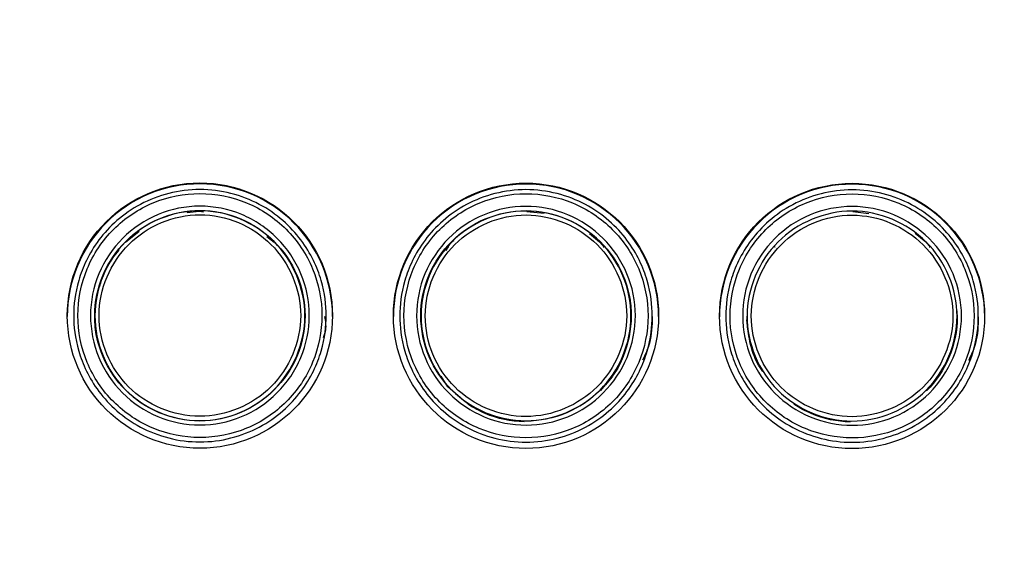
# Model space of a CAD drawing. Header units: millimetres. Extents: x 13 to 546, y 13 to 419.
# Tile 19 of 48: x 223 to 232, y 345 to 350. Entities that reach past the tile are written whole.
import ezdxf

# ---------------------------------------------------------------- set-up
doc = ezdxf.new("R2010")
doc.units = ezdxf.units.MM
doc.header["$LTSCALE"] = 2
doc.linetypes.add('SLD-Solid', pattern=[0])
doc.layers.add('DIMENSIONS', color=140, linetype='SLD-Solid', lineweight=25)
doc.styles.add('SLDTEXTSTYLE0', font='VERDANA.TTF')
doc.dimstyles.new('SLDDIMSTYLE4', dxfattribs={"dimtxt": 4.316016, "dimasz": 6.604, "dimexe": 0, "dimexo": 0.0625, "dimgap": 1.079004, "dimtad": 0, "dimtih": 1, "dimtoh": 1, "dimdec": 4, "dimlfac": 2, "dimzin": 12, "dimdsep": 46, "dimtxsty": 'SLDTEXTSTYLE0', "dimsah": 1, "dimcen": 0.09, "dimadec": 0, "dimazin": 3, "dimtfac": 1, "dimtdec": 0, "dimtofl": 0, "dimtmove": 0, "dimatfit": 3, "dimfxl": 0, "dimfrac": 2, "dimtolj": 1, "dimtzin": 12, "dimarcsym": 0})

# ---------------------------------------------------------------- blocks, each defined once
blk = doc.blocks.new('_D_3')
at = {"layer": 'DIMENSIONS'}
for p, q in [((205.0843, 363.624), (205.8306, 385.2988)), ((250.3426, 363.624), (249.5962, 385.2988))]:
    blk.add_line(p, q, dxfattribs=at)
for start, end in [(268.0278508, 269.5189387), (270.6261036, 271.9721492)]:
    blk.add_arc((227.7134, 1020.7969), 642.2248, start, end, dxfattribs=at)
for points in [[(205.6121, 378.9526), (212.1835, 377.7437), (212.243, 379.7748)], [(249.8148, 378.9526), (243.1838, 379.7748), (243.2433, 377.7437)]]:
    blk.add_solid(points, dxfattribs=at)
at = {"layer": 'DIMENSIONS', "char_height": 4.23333, "attachment_point": 1, "style": 'SLDTEXTSTYLE0'}
for s, insert in [('4°', (225.2023, 383.9495)), ('TYP.', (222.3213, 377.0899))]:
    blk.add_mtext(s, dxfattribs=dict(at, insert=insert))

msp = doc.modelspace()

# ---------------------------------------------------------------- linework, layer by layer
for p, q in [((224.491007, 347.928183), (224.606292, 347.940464)), ((224.606292, 347.940464), (224.647618, 347.936615)), ((227.720616, 347.938778), (227.885368, 347.921319)), ((230.820617, 347.937099), (230.973388, 347.920909)), ((223.907277, 347.646095), (224.035513, 347.751848)), ((225.251028, 347.702349), (225.317779, 347.647649)), ((228.31623, 347.729267), (228.413269, 347.650429)), ((228.413269, 347.650429), (228.456213, 347.599116)), ((231.411952, 347.731064), (231.513282, 347.648739)), ((231.513282, 347.648739), (231.554809, 347.599116)), ((226.969703, 347.599116), (226.966168, 347.599116)), ((226.979469, 347.599116), (226.975688, 347.599116)), ((228.456213, 347.599116), (228.446745, 347.599116)), ((230.070509, 347.599116), (230.066436, 347.599116)), ((230.080813, 347.599116), (230.076819, 347.599116)), ((231.554809, 347.599116), (231.545093, 347.599116)), ((225.607939, 346.997223), (225.613415, 346.944359)), ((231.805927, 347.012718), (231.813421, 346.939724)), ((223.413422, 346.948231), (223.413422, 346.941073)), ((223.615421, 346.946825), (223.615421, 346.939667)), ((225.613415, 346.944359), (225.608086, 346.889107)), ((225.611422, 346.941066), (225.611422, 346.948224)), ((225.813422, 346.941073), (225.813422, 346.948231)), ((226.513422, 346.946553), (226.513422, 346.939395)), ((226.715421, 346.945144), (226.715421, 346.937986)), ((228.713421, 346.941426), (228.706794, 346.87382)), ((228.711422, 346.939385), (228.711422, 346.946543)), ((228.913422, 346.939395), (228.913422, 346.946553)), ((229.613422, 346.944874), (229.613422, 346.937716)), ((229.815421, 346.943463), (229.815421, 346.936305)), ((231.811422, 346.937704), (231.811422, 346.944862)), ((232.013422, 346.937716), (232.013422, 346.944874)), ((229.835673, 346.736954), (229.819808, 346.843048)), ((226.970163, 346.273511), (226.908347, 346.37241)), ((227.091447, 346.168281), (226.970163, 346.273511))]:
    msp.add_line(p, q)
for centre in [(224.613313, 346.949086), (227.713313, 346.947408), (230.813313, 346.945729)]:
    msp.add_circle(centre, 1.260376)
for centre, radius, start, end in [((224.612986, 346.940776), 1.260164, 89.9801813, 179.9865142), ((224.613746, 346.940665), 1.260276, 0.018564, 90.0147405), ((227.712986, 346.939098), 1.260164, 89.9801813, 179.9865142), ((227.713746, 346.938986), 1.260276, 0.018564, 90.0147405), ((230.812986, 346.93742), 1.260164, 89.9801813, 179.9865142), ((230.813746, 346.937308), 1.260276, 0.018564, 90.0147405), ((230.812677, 346.946656), 0.999257, 180.1021595, 192.1145749)]:
    msp.add_arc(centre, radius, start, end)
for points, knots in [([(223.413422, 346.948231), (223.413422, 347.048173), (223.425582, 347.161227), (223.497262, 347.406844), (223.557422, 347.539887), (223.749422, 347.795738), (223.882626, 347.917909), (224.214806, 348.094969), (224.413422, 348.147534), (224.813422, 348.147534), (225.012038, 348.094969), (225.344218, 347.917909), (225.477422, 347.795738), (225.669422, 347.539887), (225.729582, 347.406844), (225.801262, 347.161227), (225.813422, 347.048173), (225.813422, 346.848289), (225.801262, 346.735235), (225.729582, 346.489618), (225.669422, 346.356575), (225.477422, 346.100724), (225.344218, 345.978553), (225.012038, 345.801493), (224.813422, 345.748928), (224.413422, 345.748928), (224.214806, 345.801493), (223.882626, 345.978553), (223.749422, 346.100724), (223.557422, 346.356575), (223.497262, 346.489618), (223.425582, 346.735235), (223.413422, 346.848289), (223.413422, 346.948231)], [0, 0, 0, 0, 0.0625, 0.0625, 0.125, 0.125, 0.1875, 0.1875, 0.25, 0.25, 0.3125, 0.3125, 0.375, 0.375, 0.4375, 0.4375, 0.5, 0.5, 0.5625, 0.5625, 0.625, 0.625, 0.6875, 0.6875, 0.75, 0.75, 0.8125, 0.8125, 0.875, 0.875, 0.9375, 0.9375, 1, 1, 1, 1]), ([(228.913422, 346.946553), (228.913422, 346.846611), (228.901262, 346.733557), (228.829582, 346.487939), (228.769422, 346.354897), (228.577422, 346.099046), (228.444218, 345.976874), (228.112038, 345.799815), (227.913422, 345.74725), (227.513422, 345.74725), (227.314806, 345.799815), (226.982626, 345.976874), (226.849422, 346.099046), (226.657422, 346.354897), (226.597262, 346.487939), (226.525582, 346.733557), (226.513422, 346.846611), (226.513422, 347.046495), (226.525582, 347.159549), (226.597262, 347.405166), (226.657422, 347.538209), (226.849422, 347.79406), (226.982626, 347.916231), (227.314806, 348.093291), (227.513422, 348.145855), (227.913422, 348.145855), (228.112038, 348.093291), (228.444218, 347.916231), (228.577422, 347.79406), (228.769422, 347.538209), (228.829582, 347.405166), (228.901262, 347.159549), (228.913422, 347.046495), (228.913422, 346.946553)], [0, 0, 0, 0, 0.0625, 0.0625, 0.125, 0.125, 0.1875, 0.1875, 0.25, 0.25, 0.3125, 0.3125, 0.375, 0.375, 0.4375, 0.4375, 0.5, 0.5, 0.5625, 0.5625, 0.625, 0.625, 0.6875, 0.6875, 0.75, 0.75, 0.8125, 0.8125, 0.875, 0.875, 0.9375, 0.9375, 1, 1, 1, 1]), ([(232.013422, 346.944874), (232.013422, 346.844932), (232.001262, 346.731878), (231.929582, 346.486261), (231.869422, 346.353218), (231.677422, 346.097367), (231.544218, 345.975196), (231.212038, 345.798136), (231.013422, 345.745572), (230.613422, 345.745572), (230.414806, 345.798136), (230.082626, 345.975196), (229.949422, 346.097367), (229.757422, 346.353218), (229.697262, 346.486261), (229.625582, 346.731878), (229.613422, 346.844932), (229.613422, 347.044816), (229.625582, 347.157871), (229.697262, 347.403488), (229.757422, 347.53653), (229.949422, 347.792381), (230.082626, 347.914553), (230.414806, 348.091612), (230.613422, 348.144177), (231.013422, 348.144177), (231.212038, 348.091612), (231.544218, 347.914553), (231.677422, 347.792381), (231.869422, 347.53653), (231.929582, 347.403488), (232.001262, 347.157871), (232.013422, 347.044816), (232.013422, 346.944874)], [0, 0, 0, 0, 0.0625, 0.0625, 0.125, 0.125, 0.1875, 0.1875, 0.25, 0.25, 0.3125, 0.3125, 0.375, 0.375, 0.4375, 0.4375, 0.5, 0.5, 0.5625, 0.5625, 0.625, 0.625, 0.6875, 0.6875, 0.75, 0.75, 0.8125, 0.8125, 0.875, 0.875, 0.9375, 0.9375, 1, 1, 1, 1]), ([(223.453422, 346.949594), (223.453422, 346.796468), (223.484202, 346.644355), (223.600078, 346.36551), (223.686488, 346.236345), (223.900716, 346.022463), (224.029186, 345.936558), (224.310482, 345.820208), (224.461012, 345.7902), (224.766877, 345.790338), (224.917562, 345.820582), (225.198059, 345.936846), (225.326861, 346.023058), (225.540675, 346.236801), (225.627123, 346.366132), (225.742822, 346.645026), (225.773304, 346.797446), (225.773539, 347.099945), (225.742921, 347.254108), (225.626615, 347.534099), (225.540226, 347.662956), (225.32639, 347.876481), (225.196938, 347.962875), (224.917805, 348.078439), (224.765394, 348.108852), (224.462489, 348.108988), (224.31094, 348.079115), (224.029445, 347.962794), (223.90168, 347.877698), (223.68545, 347.661798), (223.600097, 347.533896), (223.483799, 347.253694), (223.453422, 347.102721), (223.453422, 346.949594)], [0, 0, 0, 0, 0.0625, 0.0625, 0.125, 0.125, 0.1875, 0.1875, 0.25, 0.25, 0.3125, 0.3125, 0.375, 0.375, 0.4375, 0.4375, 0.5, 0.5, 0.5625, 0.5625, 0.625, 0.625, 0.6875, 0.6875, 0.75, 0.75, 0.8125, 0.8125, 0.875, 0.875, 0.9375, 0.9375, 1, 1, 1, 1]), ([(228.873422, 346.947916), (228.873422, 347.101042), (228.842642, 347.253156), (228.726766, 347.532001), (228.640356, 347.661165), (228.426128, 347.875048), (228.297659, 347.960953), (228.016362, 348.077303), (227.865832, 348.107311), (227.559967, 348.107173), (227.409282, 348.076928), (227.128785, 347.960665), (226.999983, 347.874453), (226.786169, 347.660709), (226.699721, 347.531379), (226.584022, 347.252485), (226.55354, 347.100064), (226.553305, 346.797565), (226.583924, 346.643403), (226.700229, 346.363412), (226.786618, 346.234554), (227.000454, 346.021029), (227.129907, 345.934636), (227.409039, 345.819072), (227.561451, 345.788658), (227.864355, 345.788523), (228.015904, 345.818396), (228.297399, 345.934717), (228.425164, 346.019812), (228.641394, 346.235713), (228.726747, 346.363615), (228.843045, 346.643816), (228.873422, 346.79479), (228.873422, 346.947916)], [0, 0, 0, 0, 0.0625, 0.0625, 0.125, 0.125, 0.1875, 0.1875, 0.25, 0.25, 0.3125, 0.3125, 0.375, 0.375, 0.4375, 0.4375, 0.5, 0.5, 0.5625, 0.5625, 0.625, 0.625, 0.6875, 0.6875, 0.75, 0.75, 0.8125, 0.8125, 0.875, 0.875, 0.9375, 0.9375, 1, 1, 1, 1]), ([(231.973422, 346.946238), (231.973422, 347.099364), (231.942642, 347.251478), (231.826766, 347.530322), (231.740356, 347.659487), (231.526128, 347.87337), (231.397659, 347.959275), (231.116362, 348.075624), (230.965832, 348.105632), (230.659967, 348.105495), (230.509282, 348.07525), (230.228785, 347.958986), (230.099983, 347.872774), (229.886169, 347.659031), (229.799721, 347.5297), (229.684022, 347.250806), (229.65354, 347.098386), (229.653305, 346.795887), (229.683924, 346.641724), (229.800229, 346.361734), (229.886618, 346.232876), (230.100454, 346.019351), (230.229907, 345.932958), (230.509039, 345.817393), (230.661451, 345.78698), (230.964355, 345.786844), (231.115904, 345.816717), (231.397399, 345.933039), (231.525164, 346.018134), (231.741394, 346.234035), (231.826747, 346.361936), (231.943045, 346.642138), (231.973422, 346.793112), (231.973422, 346.946238)], [0, 0, 0, 0, 0.0625, 0.0625, 0.125, 0.125, 0.1875, 0.1875, 0.25, 0.25, 0.3125, 0.3125, 0.375, 0.375, 0.4375, 0.4375, 0.5, 0.5, 0.5625, 0.5625, 0.625, 0.625, 0.6875, 0.6875, 0.75, 0.75, 0.8125, 0.8125, 0.875, 0.875, 0.9375, 0.9375, 1, 1, 1, 1]), ([(223.573422, 346.949643), (223.573588, 347.086915), (223.600853, 347.221768), (223.705865, 347.472917), (223.783692, 347.587765), (223.975574, 347.779283), (224.091235, 347.857138), (224.340883, 347.961328), (224.477633, 347.98893), (224.748697, 347.98905), (224.884912, 347.961854), (225.136353, 347.8569), (225.250506, 347.78004), (225.44454, 347.585921), (225.521231, 347.47192), (225.626194, 347.220581), (225.653495, 347.085238), (225.653349, 346.812243), (225.625955, 346.676972), (225.520404, 346.425471), (225.443177, 346.311431), (225.249055, 346.118179), (225.13459, 346.041458), (224.883299, 345.937136), (224.747063, 345.910118), (224.476, 345.910279), (224.339252, 345.937691), (224.089321, 346.041651), (223.973601, 346.119297), (223.781816, 346.31109), (223.704454, 346.426057), (223.60011, 346.677723), (223.573256, 346.81237), (223.573422, 346.949643)], [0, 0, 0, 0, 0.0625, 0.0625, 0.125, 0.125, 0.1875, 0.1875, 0.25, 0.25, 0.3125, 0.3125, 0.375, 0.375, 0.4375, 0.4375, 0.5, 0.5, 0.5625, 0.5625, 0.625, 0.625, 0.6875, 0.6875, 0.75, 0.75, 0.8125, 0.8125, 0.875, 0.875, 0.9375, 0.9375, 1, 1, 1, 1]), ([(223.613422, 346.948231), (223.61326, 346.814567), (223.666373, 346.552093), (223.890069, 346.222894), (224.219409, 346.0013), (224.61353, 345.921875), (225.007851, 346.002447), (225.33653, 346.225694), (225.559978, 346.554066), (225.640613, 346.948287), (225.559697, 347.342432), (225.336395, 347.670916), (225.007812, 347.894244), (224.61339, 347.974793), (224.219078, 347.894084), (223.890381, 347.671111), (223.666835, 347.342614), (223.613583, 347.081057), (223.613422, 346.948231)], [0, 0, 0, 0, 0.06386692, 0.12538562, 0.18679774, 0.25017854, 0.31360218, 0.37516174, 0.43670745, 0.50011274, 0.56353637, 0.62509593, 0.68664164, 0.75004693, 0.81346093, 0.87499406, 0.93653323, 1, 1, 1, 1]), ([(226.673422, 346.947868), (226.673256, 347.085028), (226.700311, 347.220355), (226.804435, 347.471325), (226.881172, 347.585853), (227.074824, 347.77936), (227.189078, 347.855887), (227.44114, 347.960477), (227.576844, 347.987364), (227.848215, 347.987261), (227.984717, 347.959893), (228.234555, 347.85596), (228.350203, 347.778199), (228.542104, 347.587139), (228.62016, 347.472277), (228.725427, 347.222138), (228.753148, 347.086857), (228.753693, 346.813629), (228.725922, 346.676379), (228.621729, 346.426683), (228.543884, 346.311099), (228.352442, 346.119243), (228.237569, 346.041362), (227.986792, 345.9362), (227.85166, 345.908662), (227.577651, 345.90838), (227.442593, 345.935562), (227.190709, 346.0405), (227.075907, 346.117954), (226.883826, 346.309553), (226.805796, 346.424948), (226.701349, 346.674364), (226.673588, 346.810708), (226.673422, 346.947868)], [0, 0, 0, 0, 0.0625, 0.0625, 0.125, 0.125, 0.1875, 0.1875, 0.25, 0.25, 0.3125, 0.3125, 0.375, 0.375, 0.4375, 0.4375, 0.5, 0.5, 0.5625, 0.5625, 0.625, 0.625, 0.6875, 0.6875, 0.75, 0.75, 0.8125, 0.8125, 0.875, 0.875, 0.9375, 0.9375, 1, 1, 1, 1]), ([(226.713422, 346.946553), (226.713583, 346.813727), (226.766835, 346.55217), (226.990381, 346.223673), (227.319078, 346.0007), (227.71339, 345.919991), (228.107812, 346.00054), (228.436395, 346.223867), (228.659697, 346.552352), (228.740613, 346.946496), (228.659978, 347.340718), (228.43653, 347.669089), (228.107851, 347.892337), (227.71353, 347.972909), (227.319409, 347.893484), (226.990069, 347.67189), (226.766373, 347.342691), (226.71326, 347.080216), (226.713422, 346.946553)], [0, 0, 0, 0, 0.06346677, 0.12500594, 0.18653907, 0.24995307, 0.31335836, 0.37490407, 0.43646363, 0.49988726, 0.56329255, 0.62483826, 0.68639782, 0.74982146, 0.81320226, 0.87461438, 0.93613308, 1, 1, 1, 1]), ([(229.773422, 346.946189), (229.773256, 347.083371), (229.800294, 347.21865), (229.904487, 347.469755), (229.981182, 347.584211), (230.17501, 347.777842), (230.289289, 347.854323), (230.541271, 347.958826), (230.677085, 347.985715), (230.94841, 347.985553), (231.084966, 347.958149), (231.334795, 347.854143), (231.450438, 347.776347), (231.642339, 347.585166), (231.72034, 347.470313), (231.825565, 347.219989), (231.853454, 347.08186), (231.853391, 346.810766), (231.825796, 346.67424), (231.721496, 346.424608), (231.643633, 346.309093), (231.452105, 346.117303), (231.337288, 346.039513), (231.086398, 345.93441), (230.9514, 345.906939), (230.677251, 345.906746), (230.542278, 345.933981), (230.290591, 346.038905), (230.175756, 346.116402), (229.983782, 346.307943), (229.905757, 346.423345), (229.801348, 346.672708), (229.773588, 346.809007), (229.773422, 346.946189)], [0, 0, 0, 0, 0.0625, 0.0625, 0.125, 0.125, 0.1875, 0.1875, 0.25, 0.25, 0.3125, 0.3125, 0.375, 0.375, 0.4375, 0.4375, 0.5, 0.5, 0.5625, 0.5625, 0.625, 0.625, 0.6875, 0.6875, 0.75, 0.75, 0.8125, 0.8125, 0.875, 0.875, 0.9375, 0.9375, 1, 1, 1, 1]), ([(223.655422, 346.949538), (223.655243, 346.823208), (223.681641, 346.698395), (223.777462, 346.467979), (223.847989, 346.360837), (224.111964, 346.096893), (224.361276, 345.99215), (224.862479, 345.992155), (225.111135, 346.096263), (225.377565, 346.361932), (225.447755, 346.468024), (225.544583, 346.698414), (225.571305, 346.823677), (225.571654, 347.198801), (225.46612, 347.448775), (225.200407, 347.714006), (225.093941, 347.784192), (224.863523, 347.880541), (224.737858, 347.907021), (224.489227, 347.907059), (224.363566, 347.880632), (224.133142, 347.784454), (224.02666, 347.714416), (223.760589, 347.44896), (223.655779, 347.202199), (223.655422, 346.949538)], [0, 0, 0, 0, 0.0625, 0.0625, 0.125, 0.125, 0.25, 0.25, 0.375, 0.375, 0.4375, 0.4375, 0.5, 0.5, 0.625, 0.625, 0.6875, 0.6875, 0.75, 0.75, 0.8125, 0.8125, 0.875, 0.875, 1, 1, 1, 1]), ([(226.755422, 346.947857), (226.755065, 346.695271), (226.858808, 346.448285), (227.213303, 346.093915), (227.462772, 345.990108), (227.963575, 345.990838), (228.212551, 346.096049), (228.476704, 346.359365), (228.547658, 346.466225), (228.644412, 346.696213), (228.671338, 346.820971), (228.671589, 347.199881), (228.565398, 347.447501), (228.301639, 347.711251), (228.194706, 347.782079), (227.964262, 347.878662), (227.839725, 347.905244), (227.463217, 347.90559), (227.214813, 347.800846), (226.860536, 347.447065), (226.755779, 347.200443), (226.755422, 346.947857)], [0, 0, 0, 0, 0.125, 0.125, 0.25, 0.25, 0.375, 0.375, 0.4375, 0.4375, 0.5, 0.5, 0.625, 0.625, 0.6875, 0.6875, 0.75, 0.75, 0.875, 0.875, 1, 1, 1, 1]), ([(229.855422, 346.946177), (229.855065, 346.69359), (229.958808, 346.446604), (230.313303, 346.092234), (230.562772, 345.988427), (231.063575, 345.989157), (231.312551, 346.094368), (231.576704, 346.357685), (231.647658, 346.464544), (231.744412, 346.694533), (231.771339, 346.819291), (231.771589, 347.1982), (231.665398, 347.445821), (231.40164, 347.70957), (231.294706, 347.780398), (231.064262, 347.876982), (230.939725, 347.903563), (230.563217, 347.903909), (230.314813, 347.799165), (229.960536, 347.445385), (229.855779, 347.198763), (229.855422, 346.946177)], [0, 0, 0, 0, 0.125, 0.125, 0.25, 0.25, 0.375, 0.375, 0.4375, 0.4375, 0.5, 0.5, 0.625, 0.625, 0.6875, 0.6875, 0.75, 0.75, 0.875, 0.875, 1, 1, 1, 1]), ([(226.955386, 347.568999), (226.969779, 347.598996), (226.987992, 347.636955), (227.022882, 347.658119), (227.030199, 347.662559)], [0, 0, 0, 0, 0.7902621, 1, 1, 1, 1]), ([(223.660682, 347.226603), (223.669542, 347.258678), (223.695806, 347.353759), (223.759349, 347.471411), (223.823443, 347.545506), (223.844773, 347.570164)], [0, 0, 0, 0, 0.25354289, 0.75158461, 1, 1, 1, 1]), ([(228.676859, 347.190492), (228.682719, 347.172994), (228.709518, 347.09296), (228.711709, 347.007894), (228.713421, 346.941426)], [0, 0, 0, 0, 0.21863522, 1, 1, 1, 1]), ([(223.668167, 346.628871), (223.655054, 346.666529), (223.6202, 346.766624), (223.616026, 346.872905), (223.613422, 346.939201)], [0, 0, 0, 0, 0.37622502, 1, 1, 1, 1]), ([(225.798831, 346.940147), (225.80577, 346.897996), (225.817061, 346.829416), (225.794282, 346.764434), (225.785504, 346.739391)], [0, 0, 0, 0, 0.61461944, 1, 1, 1, 1]), ([(228.913422, 346.939395), (228.911139, 346.854229), (228.907255, 346.709336), (228.846495, 346.578489), (228.821449, 346.524551)], [0, 0, 0, 0, 0.58777911, 1, 1, 1, 1]), ([(229.96489, 346.419362), (229.956202, 346.43095), (229.89995, 346.505969), (229.839734, 346.673473), (229.822486, 346.830843), (229.813858, 346.909563)], [0, 0, 0, 0, 0.08365912, 0.54162664, 1, 1, 1, 1]), ([(231.813421, 346.939724), (231.813422, 346.939054), (231.813517, 346.805673), (231.760012, 346.54505), (231.611827, 346.326), (231.522246, 346.23562)], [0.375637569, 0.375637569, 0.375637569, 0.375637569, 0.375957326, 0.439380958, 0.500207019, 0.500207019, 0.500207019, 0.500207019]), ([(232.013422, 346.937716), (232.011139, 346.852551), (232.007255, 346.707658), (231.946495, 346.576811), (231.921449, 346.522873)], [0, 0, 0, 0, 0.58777911, 1, 1, 1, 1]), ([(228.682571, 346.708226), (228.66936, 346.658359), (228.639469, 346.545527), (228.551439, 346.383912), (228.465319, 346.286178), (228.422253, 346.237304)], [0, 0, 0, 0, 0.28363613, 0.64176396, 1, 1, 1, 1]), ([(227.696871, 345.94012), (227.569637, 345.942303), (227.379887, 345.982743), (227.212039, 346.073962), (227.159641, 346.109114)], [0.1563759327, 0.1563759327, 0.1563759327, 0.1563759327, 0.2171547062, 0.2473178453, 0.2473178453, 0.2473178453, 0.2473178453]), ([(230.796873, 345.938441), (230.669638, 345.940624), (230.479887, 345.981065), (230.312039, 346.072284), (230.259641, 346.107435)], [0.1563759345, 0.1563759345, 0.1563759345, 0.1563759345, 0.2171550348, 0.247318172, 0.247318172, 0.247318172, 0.247318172])]:
    msp.add_open_spline(points, degree=3, knots=knots)
for points in [[(223.615422, 346.948231), (223.615789, 347.208247), (223.833508, 347.727581), (224.613856, 348.05482), (225.393368, 347.727058), (225.720723, 346.947474), (225.39227, 346.168205), (224.612557, 345.842296), (223.831304, 346.167486), (223.615055, 346.688215), (223.615422, 346.948231)], [(226.715422, 346.94655), (226.715789, 347.206566), (226.933509, 347.7259), (227.713856, 348.05314), (228.493368, 347.725377), (228.820724, 346.945793), (228.49227, 346.166525), (227.712557, 345.840616), (226.931304, 346.165805), (226.715055, 346.686534), (226.715422, 346.94655)], [(229.815422, 346.94487), (229.81579, 347.204885), (230.033509, 347.724219), (230.813856, 348.051459), (231.593368, 347.723696), (231.920724, 346.944113), (231.59227, 346.164844), (230.812557, 345.838935), (230.031304, 346.164124), (229.815055, 346.684854), (229.815422, 346.94487)]]:
    msp.add_open_spline(points, degree=3)
at = {"layer": 'DIMENSIONS'}
msp.add_circle((227.667948, 349.3807), 13.589029, dxfattribs=at)

# ---------------------------------------------------------------- dimensions: what is measured, and where the dimension line sits
dim = msp.add_angular_dim_2l(base=(213.965534, 378.71933), line1=((251.26582, 336.812269), (250.429994, 361.085469)), line2=((204.996856, 361.085471), (204.16103, 336.812269)), text='<>\\PTYP.', dimstyle='SLDDIMSTYLE4', dxfattribs=at)
dim.commit()
dim.dimension.update_dxf_attribs({"geometry": '_D_3', "text_midpoint": (228.526271, 378.57268), "dimtype": 162})

doc.saveas('drawing.dxf')
